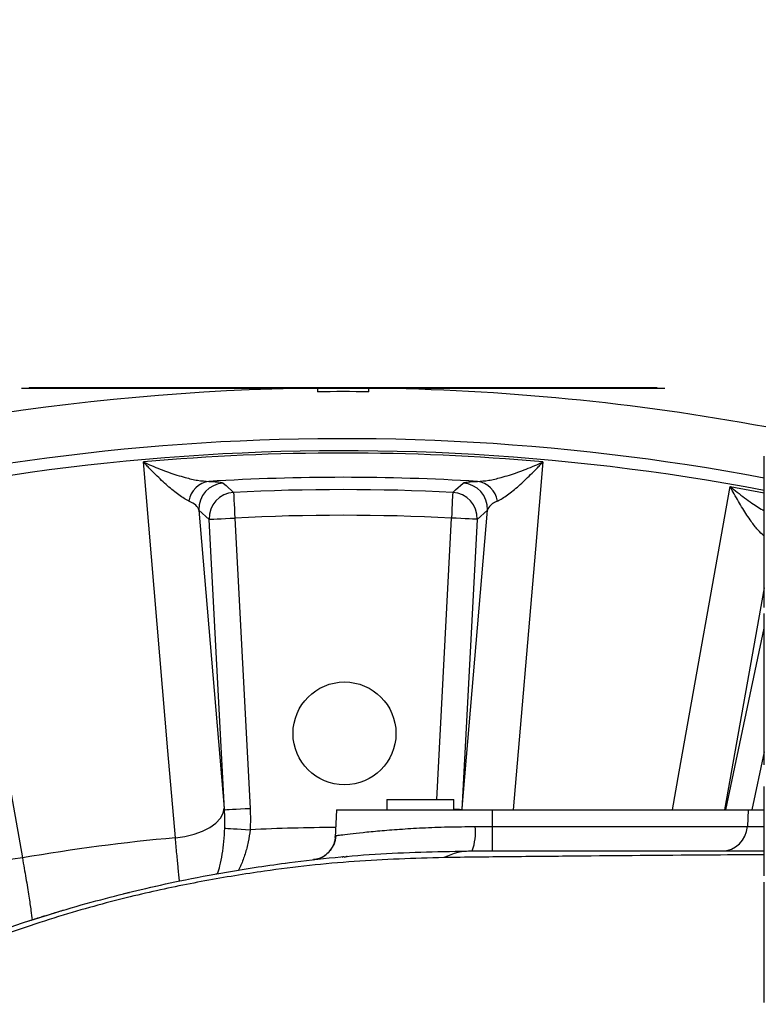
# Model space of a CAD drawing. Extents: x 0 to 16820, y 0 to 11880.
# Tile 32 of 78: x 7728 to 7873, y 6838 to 7029. Entities that reach past the tile are written whole.
import ezdxf

# ---------------------------------------------------------------- set-up
doc = ezdxf.new("R2010")
doc.units = 0
doc.header["$LTSCALE"] = 20
doc.layers.get('0').update_dxf_attribs({"linetype": 'CONTINUOUS'})
doc.styles.add('SLDTEXTSTYLE0', font='TXT', dxfattribs={"width": 0.605})
doc.dimstyles.new('SLDDIMSTYLE0', dxfattribs={"dimtxt": 100, "dimasz": 100, "dimexe": 0, "dimexo": 0.0625, "dimgap": 25, "dimtad": 1, "dimdec": 1, "dimrnd": 1e-09, "dimzin": 12, "dimtxsty": 'SLDTEXTSTYLE0', "dimsah": 1, "dimcen": 0, "dimazin": 3, "dimtfac": 1, "dimtofl": 0, "dimtmove": 0, "dimatfit": 3, "dimtolj": 1, "dimtzin": 12})
doc.dimstyles.new('SLDDIMSTYLE1', dxfattribs={"dimtxt": 100, "dimasz": 100, "dimexe": 0, "dimexo": 0.0625, "dimgap": 25, "dimtad": 1, "dimdec": 4, "dimlfac": 20, "dimzin": 12, "dimtxsty": 'SLDTEXTSTYLE0', "dimsah": 1, "dimcen": 0.09, "dimadec": 1, "dimazin": 3, "dimtfac": 1, "dimtofl": 0, "dimtmove": 0, "dimatfit": 3, "dimtolj": 1, "dimtzin": 12})

# ---------------------------------------------------------------- blocks, each defined once
blk = doc.blocks.new('_D')
at = {"color": 7, "linetype": 'CONTINUOUS'}
blk.add_line((10599.79, 8574.46), (7791.16, 6507.87), dxfattribs=at)
blk.add_solid([(10599.79, 8574.46), (10510.36, 8527.27), (10528.14, 8503.11)], dxfattribs=at)
at = {"color": 7, "linetype": 'CONTINUOUS', "insert": (8954.78, 7524), "char_height": 100, "attachment_point": 1, "rotation": 36.3456, "style": 'SLDTEXTSTYLE0'}
blk.add_mtext('R3487', dxfattribs=at)
blk = doc.blocks.new('_D_1')
at = {"color": 7, "linetype": 'CONTINUOUS'}
for q in [(9232.57, 8882.9), (7791.16, 6507.87)]:
    blk.add_line((8490.54, 7660.25), q, dxfattribs=at)
blk.add_solid([(8490.54, 7660.25), (8555.25, 7737.96), (8529.6, 7753.52)], dxfattribs=at)
at = {"color": 7, "linetype": 'CONTINUOUS', "insert": (8912.41, 8603.77), "char_height": 100, "attachment_point": 1, "rotation": 58.7465, "style": 'SLDTEXTSTYLE0'}
blk.add_mtext('R1348', dxfattribs=at)
blk = doc.blocks.new('_D_2')
at = {"color": 7, "linetype": 'CONTINUOUS'}
for p, q in [((4317.75, 7120.33), (3817.21, 7208.59)), ((7831.16, 6507.87), (11826.43, 6507.87))]:
    blk.add_line(p, q, dxfattribs=at)
blk.add_arc((7791.16, 6507.87), 4005.26, 0, 170, dxfattribs=at)
for points in [[(3846.75, 7203.38), (3880.08, 7298.85), (3850.61, 7304.42)], [(11796.43, 6507.87), (11810.18, 6608.05), (11780.18, 6607.68)]]:
    blk.add_solid(points, dxfattribs=at)
at = {"color": 7, "linetype": 'CONTINUOUS', "insert": (8009.94, 10638.69), "char_height": 100, "attachment_point": 1, "rotation": 355, "style": 'SLDTEXTSTYLE0'}
blk.add_mtext('170°', dxfattribs=at)

msp = doc.modelspace()

# ---------------------------------------------------------------- linework, layer by layer
at = {"color": 7, "linetype": 'CONTINUOUS'}
for p, q in [((7728.6647235, 6957.8538633), (7728.6647235, 6957.8438497)), ((7728.6647235, 6957.8538633), (7853.6647235, 6957.8538633)), ((7728.6647235, 6957.8438497), (7853.6647235, 6957.8438497)), ((7730.1647228, 6957.9538501), (7730.1647228, 6957.8538633)), ((7730.1647228, 6957.9538501), (7852.1647242, 6957.9538501)), ((7786.1647236, 6957.8438497), (7786.1647236, 6957.1439123)), ((7796.1647234, 6957.1439123), (7796.1647234, 6957.8438497)), ((7852.1647242, 6957.9538501), (7852.1647242, 6957.8538633)), ((7853.6647235, 6957.8538633), (7853.6647235, 6957.8438497)), ((7873.0147232, 6934.3316353), (7873.0147232, 6944.6216321)), ((7873.0147232, 6933.9116311), (7873.0147232, 6934.3316353)), ((7873.0147232, 6923.6216343), (7873.0147232, 6933.9116311)), ((7873.0147232, 6915.2216411), (7873.0147232, 6923.6216343)), ((7873.0147232, 6905.6216276), (7873.0147232, 6914.0216506)), ((7873.0147232, 6895.3316307), (7873.0147232, 6905.6216276)), ((7873.0147232, 6894.9116266), (7873.0147232, 6895.3316307)), ((7873.0147232, 6884.6216297), (7873.0147232, 6894.9116266)), ((7873.0147232, 6863.0216515), (7873.0147232, 6880.4216481)), ((7799.664724, 6877.8716421), (7799.664724, 6875.8716381)), ((7799.664724, 6877.8716421), (7812.6647242, 6877.8716421)), ((7812.6647242, 6875.8716381), (7812.6647242, 6877.8716421)), ((7789.9026846, 6875.8716381), (7789.6212766, 6870.5020643)), ((7789.9026846, 6875.8716381), (7820.1647227, 6875.8716381)), ((7820.1647227, 6875.8716381), (7869.9026828, 6875.8716381)), ((7869.9026828, 6875.8716381), (7869.7317441, 6872.6099527)), ((7869.9026828, 6875.8716381), (7873.0898921, 6875.8716381)), ((7873.0147232, 6856.4216292), (7873.0147232, 6861.8216312)), ((7748.6446437, 6859.5816589), (7749.5431428, 6859.803716)), ((7873.0147232, 6842.9216242), (7873.0147232, 6856.4216292)), ((7730.1227686, 6854.2887068), (7730.4577914, 6854.3967998)), ((7873.0147232, 6842.4918151), (7873.0147232, 6842.9216242)), ((7873.0147232, 6838.4216225), (7873.0147232, 6842.4918151))]:
    msp.add_line(p, q, dxfattribs=at)
at = {"color": 8, "linetype": 'CONTINUOUS'}
for p, q in [((7866.4110799, 6938.7084639), (7873.0147232, 6937.5028408)), ((7765.1280158, 6932.344178), (7763.1303457, 6934.14397)), ((7763.1303457, 6934.14397), (7768.0596945, 6876.2006855)), ((7768.0871406, 6875.880698), (7765.1280158, 6932.344178)), ((7770.1143206, 6932.6054848), (7773.0734454, 6876.1420346)), ((7809.3466473, 6877.8716421), (7812.2151264, 6932.6054848)), ((7817.2014312, 6932.344178), (7814.2423064, 6875.880698)), ((7814.2697525, 6876.2006855), (7819.1991014, 6934.14397)), ((7819.1991014, 6934.14397), (7817.2014312, 6932.344178)), ((7873.0147232, 6919.0546966), (7865.2935301, 6875.8716381)), ((7865.5151104, 6875.8716381), (7873.0147232, 6911.154548)), ((7873.0147232, 6887.1388233), (7870.6198086, 6875.8716381)), ((7768.0596945, 6876.2006855), (7768.0871406, 6875.880698)), ((7814.2423064, 6875.880698), (7814.2697525, 6876.2006855)), ((7814.2993108, 6875.8716381), (7814.2697525, 6876.2006855)), ((7820.1647227, 6872.6099527), (7820.1647227, 6875.8716381)), ((7816.8219247, 6872.6099527), (7820.1647227, 6872.6099527)), ((7820.1647227, 6867.8716517), (7820.1647227, 6872.6099527)), ((7820.1647227, 6872.6099527), (7869.7317441, 6872.6099527)), ((7869.7317441, 6872.6099527), (7873.0726664, 6872.6099527))]:
    msp.add_line(p, q, dxfattribs=at)
at = {"color": 8, "linetype": 'CONTINUOUS', "flags": 128}
for points in [[(7758.5591686, 6870.4287207), (7757.1173136, 6887.3641587), (7752.3383473, 6943.5032702)], [(7829.9910997, 6943.5032702), (7828.5495167, 6926.5678025), (7824.2336449, 6875.8716381)], [(7715.9183671, 6938.7084639), (7718.9091195, 6921.9769633), (7728.8225939, 6866.5138281)], [(7767.8472356, 6939.3911755), (7768.4025702, 6938.8974703), (7769.8671569, 6937.592516)], [(7812.4622901, 6937.592516), (7813.0177495, 6938.08792), (7814.4822114, 6939.3911755)], [(7855.1794116, 6875.8716381), (7856.4973448, 6883.2453883), (7866.4110799, 6938.7084639)], [(7769.8671569, 6937.592516), (7769.8740394, 6937.4536372), (7769.8895515, 6937.1406532), (7769.9131382, 6936.6647399), (7769.9439501, 6936.0430336), (7769.9808807, 6935.2978862), (7770.0226058, 6934.4560004), (7770.0676241, 6933.5476554), (7770.1143206, 6932.6054848)], [(7812.4622901, 6937.592516), (7812.4554076, 6937.4536372), (7812.4398955, 6937.1406532), (7812.4163088, 6936.6647399), (7812.385497, 6936.0430336), (7812.3485663, 6935.2978862), (7812.3068412, 6934.4560004), (7812.2618229, 6933.5476554), (7812.2151264, 6932.6054848)], [(7765.1280158, 6932.344178), (7765.2668667, 6932.3514498), (7765.5798265, 6932.367841), (7766.055656, 6932.3927856), (7766.6772635, 6932.4253595), (7767.4223234, 6932.4644006), (7768.2640714, 6932.5085378), (7769.1722785, 6932.5561321), (7770.1143206, 6932.6054848)], [(7817.2014312, 6932.344178), (7817.0625803, 6932.3514498), (7816.7496205, 6932.367841), (7816.2737911, 6932.3927856), (7815.6521835, 6932.4253595), (7814.9071236, 6932.4644006), (7814.0653756, 6932.5085378), (7813.1571685, 6932.5561321), (7812.2151264, 6932.6054848)], [(7758.5591686, 6870.4287207), (7760.4160414, 6870.6827259), (7762.1905555, 6871.1133993), (7763.8199565, 6871.705482), (7765.2466272, 6872.4380231), (7766.4201141, 6873.2851839), (7767.2989194, 6874.2169237), (7767.8519649, 6875.2003706), (7768.0596945, 6876.2006855)], [(7768.0871406, 6875.880698), (7768.2259915, 6875.8879996), (7768.5389512, 6875.9043908), (7769.0147807, 6875.9293354), (7769.6363882, 6875.9619093), (7770.3814463, 6876.0009504), (7771.2231961, 6876.0450578), (7772.1314033, 6876.0926521), (7773.0734454, 6876.1420346)], [(7814.2423064, 6875.880698), (7814.1034556, 6875.8879996), (7813.7904958, 6875.9043908), (7813.3146663, 6875.9293354), (7812.6930588, 6875.9619093), (7812.6647242, 6875.9633994)], [(7768.1634755, 6872.2927666), (7768.3910181, 6872.2785211), (7768.7600845, 6872.2553945), (7769.2595192, 6872.2241319), (7769.8742312, 6872.1856273), (7770.5856481, 6872.1410728), (7771.3722711, 6872.0917797), (7772.2103328, 6872.0392978), (7773.0745052, 6871.9851768)], [(7728.8225939, 6866.5138281), (7726.9632493, 6866.2785983), (7725.1377379, 6866.2352956), (7723.4106113, 6866.3854695), (7721.842957, 6866.723845), (7720.4901998, 6867.2383821), (7719.4001799, 6867.9109609), (7718.6114465, 6868.7177396), (7718.1518947, 6869.6301973)]]:
    msp.add_lwpolyline(points, dxfattribs=at)
at = {"color": 7, "linetype": 'CONTINUOUS'}
msp.add_circle((7791.4245212, 6890.7216203), 10, dxfattribs=at)
for centre, radius, start, end in [((7791.1647235, 6507.8716374), 3487, 190, 170), ((7791.1647235, 6507.8716374), 1348, 190, 170), ((7791.1647235, 6507.8716374), 450, 90.636632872, 108.615390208), ((7791.1647235, 6507.8716374), 450, 79.481350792, 89.363367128), ((7791.1647235, 6507.8716374), 449.3000907, 89.362375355, 90.637624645), ((7864.7385995, 6872.8716374), 5, 270, 357)]:
    msp.add_arc(centre, radius, start, end, dxfattribs=at)
at = {"color": 8, "linetype": 'CONTINUOUS'}
for centre, radius, start, end in [((7791.1647235, 6507.8716374), 440.1569948, 79.283103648, 110.840098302), ((7791.1647235, 6507.8716374), 437.8112773, 79.224999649, 110.840951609), ((7791.1647235, 6507.8716374), 437.3584312, 84.906877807, 95.093122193), ((7791.1647235, 6507.8716374), 432.6426478, 86.542887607, 93.457112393), ((7765.7315878, 6935.1533752), 4.6203635, 98.160158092, 170.618370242), ((7768.1335037, 6934.390151), 5.0092111, 93.276144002, 182.816973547), ((7791.1647235, 6507.8716374), 430.2483248, 87.162662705, 92.837337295), ((7814.1959433, 6934.390151), 5.0092111, 357.183026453, 86.723855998), ((7816.5978592, 6935.1533752), 4.6203635, 9.381629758, 81.839841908), ((7770.1311952, 6932.5902524), 5.0092272, 93.021483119, 182.815744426), ((7812.1982518, 6932.5902524), 5.0092272, 357.184255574, 86.978516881), ((7791.1647235, 6507.8716374), 425.2551772, 87.162662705, 92.837337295), ((7791.1647235, 6507.8716374), 364.5626394, 90.226682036, 92.844282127), ((7805.8179994, 6871.4827549), 11.0615075, 340.946147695, 5.848748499), ((7791.1647235, 6507.8716374), 364.0202733, 95.138910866, 99.861089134), ((7784.8212979, 6871.1123999), 4.9817168, 276.453484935, 357.211735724), ((7816.3006731, 6855.3448952), 12.526786, 90.124419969, 116.219346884), ((7791.3431513, 6866.2005535), 0.5568626, 96.061202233, 134.410164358)]:
    msp.add_arc(centre, radius, start, end, dxfattribs=at)
for points, knots in [([(7761.1730248, 6935.9065361), (7760.8742021, 6936.0389336), (7760.5593656, 6936.2109503), (7759.9059258, 6936.6131159), (7759.5672138, 6936.8435367), (7758.8700656, 6937.3519753), (7758.5115896, 6937.6300928), (7757.7771613, 6938.2278837), (7757.4033497, 6938.5458947), (7756.2732764, 6939.5421022), (7755.5045965, 6940.26507), (7754.3310284, 6941.4247383), (7753.9363742, 6941.824003), (7753.3391932, 6942.4416108), (7753.1394795, 6942.6503862), (7752.8394594, 6942.9673202), (7752.7393506, 6943.0736216), (7752.5389279, 6943.2875366), (7752.4377702, 6943.3960583), (7752.3383464, 6943.503259)], [0, 0, 0, 0, 0.125, 0.125, 0.25, 0.25, 0.375, 0.375, 0.5, 0.5, 0.75, 0.75, 0.875, 0.875, 0.9375, 0.9375, 0.96875, 0.96875, 1, 1, 1, 1]), ([(7752.3383473, 6943.5032702), (7752.3454565, 6943.5000112), (7752.8743155, 6943.2575734), (7754.5214568, 6942.5304984), (7757.2561267, 6941.4486435), (7760.2567343, 6940.5012237), (7762.9281699, 6939.862152), (7764.360649, 6939.7719759), (7765.0757705, 6939.7269583)], [0, 0, 0, 0, 0.0015595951, 0.1160204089, 0.3619097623, 0.607599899, 0.8041062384, 1, 1, 1, 1]), ([(7817.2536765, 6939.7269583), (7817.968798, 6939.7719759), (7819.4012771, 6939.862152), (7822.0727128, 6940.5012237), (7825.0733203, 6941.4486435), (7827.8079903, 6942.5304984), (7829.4551315, 6943.2575734), (7829.9839906, 6943.5000112), (7829.9910997, 6943.5032702)], [0, 0, 0, 0, 0.1958937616, 0.392400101, 0.6380902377, 0.8839795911, 0.9984404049, 1, 1, 1, 1]), ([(7821.1564222, 6935.9065361), (7821.455245, 6936.0389336), (7821.7700814, 6936.2109503), (7822.4235212, 6936.6131159), (7822.7622332, 6936.8435367), (7823.4593814, 6937.3519753), (7823.8178574, 6937.6300928), (7824.5522857, 6938.2278837), (7824.9260973, 6938.5458947), (7826.0561706, 6939.5421022), (7826.8248505, 6940.26507), (7827.9984186, 6941.4247383), (7828.3930728, 6941.824003), (7828.9902538, 6942.4416108), (7829.1899675, 6942.6503862), (7829.4899876, 6942.9673202), (7829.5900964, 6943.0736216), (7829.7905191, 6943.2875366), (7829.8916768, 6943.3960583), (7829.9911006, 6943.503259)], [0, 0, 0, 0, 0.125, 0.125, 0.25, 0.25, 0.375, 0.375, 0.5, 0.5, 0.75, 0.75, 0.875, 0.875, 0.9375, 0.9375, 0.96875, 0.96875, 1, 1, 1, 1]), ([(7765.0757705, 6939.7269583), (7765.6459197, 6939.7016746), (7766.8068158, 6939.6501938), (7767.6042767, 6939.5234283), (7767.7825597, 6939.4263814), (7767.8472356, 6939.3911755)], [0, 0, 0, 0, 0.38080894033, 0.77537529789, 1, 1, 1, 1]), ([(7814.4822114, 6939.3911755), (7814.6155982, 6939.4494724), (7814.8866662, 6939.567943), (7815.9338517, 6939.6761481), (7816.8993978, 6939.7133194), (7817.2536765, 6939.7269583)], [0, 0, 0, 0, 0.3801651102, 0.7725698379, 1, 1, 1, 1]), ([(7872.9785507, 6929.0840125), (7872.5728587, 6929.4630249), (7871.7602201, 6930.2222215), (7870.351539, 6932.090913), (7868.819011, 6934.4143058), (7867.4676092, 6936.7429111), (7866.6697642, 6938.2194183), (7866.4145221, 6938.7019566), (7866.4110799, 6938.7084639)], [0, 0, 0, 0, 0.1958710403, 0.3923477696, 0.637997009, 0.8838512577, 0.998433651, 1, 1, 1, 1]), ([(7866.4110799, 6938.7084639), (7866.4171049, 6938.7034864), (7866.8655927, 6938.332968), (7868.2672236, 6937.2060786), (7870.481646, 6935.5430379), (7872.2202609, 6934.4700381), (7873.0147232, 6933.9797294)], [0, 0, 0, 0, 0.0027400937, 0.2039670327, 0.6362517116, 1, 1, 1, 1]), ([(7763.1303459, 6934.1439743), (7763.0476413, 6934.4630393), (7762.8441367, 6934.7751149), (7762.1995059, 6935.3658144), (7761.7599549, 6935.6464889), (7761.1730248, 6935.9065361)], [0, 0, 0, 0, 0.5, 0.5, 1, 1, 1, 1]), ([(7821.1564222, 6935.9065361), (7820.8633558, 6935.7766892), (7820.6053075, 6935.6403769), (7820.1547043, 6935.3585134), (7819.9634883, 6935.2138912), (7819.4817883, 6934.7706528), (7819.2817617, 6934.4628695), (7819.1991012, 6934.1439743)], [0, 0, 0, 0, 0.25, 0.25, 0.5, 0.5, 1, 1, 1, 1]), ([(7766.769049, 6863.4588218), (7766.9184598, 6863.9538273), (7767.2710824, 6865.1220837), (7767.684717, 6867.2165535), (7768.0294294, 6869.6694637), (7768.1184615, 6871.4118356), (7768.1634755, 6872.2927666)], [0, 0, 0, 0, 0.1961363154, 0.4628988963, 0.7284454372, 1, 1, 1, 1]), ([(7773.0745052, 6871.9851768), (7772.9698978, 6871.1913869), (7772.7571403, 6869.5769236), (7772.1272313, 6867.2736707), (7771.4785579, 6865.4374614), (7770.9873084, 6864.4765109), (7770.8234073, 6864.1558981)], [0, 0, 0, 0, 0.27997322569, 0.56942834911, 0.85634350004, 1, 1, 1, 1]), ([(7789.7971169, 6870.8700633), (7790.0488369, 6870.9024929), (7790.5596505, 6870.968302), (7792.3773344, 6871.1908645), (7794.9318454, 6871.4759504), (7798.1871162, 6871.7938075), (7802.0936858, 6872.1081674), (7806.5426612, 6872.3746948), (7811.4975993, 6872.5698943), (7815.0288099, 6872.5964619), (7816.8219247, 6872.6099527)], [0, 0, 0, 0, 0.121588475, 0.24673868, 0.368349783, 0.4934489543, 0.6157517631, 0.7415775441, 0.8687755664, 1, 1, 1, 1]), ([(7759.3812396, 6862.0303667), (7759.2912227, 6862.8392196), (7759.1174729, 6864.4004616), (7758.8386516, 6867.2774105), (7758.6528313, 6869.3726276), (7758.5591686, 6870.4287207)], [0, 0, 0, 0, 0.3477564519, 0.671236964, 1, 1, 1, 1]), ([(7789.6391121, 6870.5011106), (7789.6365519, 6870.5567491), (7789.6247655, 6870.8128884), (7789.7214411, 6870.8449591), (7789.7971169, 6870.8700633)], [0, 0, 0, 0, 0.2172197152, 1, 1, 1, 1]), ([(7810.7662288, 6866.5827906), (7804.9498901, 6866.406268), (7793.3172577, 6866.053224), (7777.8519124, 6864.3257817), (7764.2851978, 6862.1258039), (7754.6737663, 6860.13401), (7746.7584078, 6858.2173676), (7740.2810713, 6856.4576723), (7733.2570312, 6854.3230813), (7725.4544946, 6851.7019081), (7716.8852341, 6848.5171246), (7707.7612559, 6844.7546616), (7698.2619614, 6840.4328192), (7688.4881024, 6835.5305641), (7678.5405832, 6829.9864511), (7668.5330247, 6823.8119605), (7658.6087506, 6817.0676605), (7648.2770184, 6809.332807), (7637.6886303, 6800.482174), (7626.9995227, 6790.4562554), (7616.848055, 6779.8027789), (7607.322431, 6768.5706132), (7598.4214365, 6756.8642458), (7593.108377, 6748.6445739), (7590.4584949, 6744.5450223)], [0, 0, 0, 0, 0.1002546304, 0.2005084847, 0.2673199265, 0.334131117, 0.3679946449, 0.4019369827, 0.4357971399, 0.4695483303, 0.5042900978, 0.5391702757, 0.5740560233, 0.608805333, 0.643850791, 0.6790232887, 0.7142148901, 0.7492865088, 0.7908618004, 0.8325959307, 0.8744833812, 0.9164365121, 0.9583228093, 1, 1, 1, 1]), ([(7728.8225939, 6866.5138281), (7729.0582491, 6865.1647337), (7729.536382, 6862.4274867), (7730.0857824, 6859.0203892), (7730.4988481, 6856.243229), (7730.6377554, 6855.035327), (7730.7038133, 6854.4609046)], [0, 0, 0, 0, 0.2541094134, 0.5155756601, 0.7696301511, 1, 1, 1, 1])]:
    msp.add_open_spline(points, degree=3, knots=knots, dxfattribs=at)
for points in [[(7768.1634764, 6872.2927761), (7768.2005325, 6873.4898359), (7768.1604239, 6874.6845993), (7768.0871405, 6875.8806989)], [(7773.0734445, 6876.1420332), (7773.1460607, 6874.7564328), (7773.161297, 6873.3708179), (7773.0745057, 6871.9851768)]]:
    msp.add_open_spline(points, degree=3, dxfattribs=at)
at = {"color": 7, "linetype": 'CONTINUOUS'}
for points, knots in [([(7789.6157514, 6870.499084), (7789.6149858, 6870.454841), (7789.611609, 6870.2597051), (7789.5108479, 6869.6690032), (7789.2073787, 6868.8184566), (7788.6433604, 6867.9116366), (7787.8272323, 6867.101416), (7786.8122018, 6866.5097031), (7785.9535512, 6866.2096223), (7785.4749159, 6866.1888278), (7785.376272, 6866.1845422)], [0, 0, 0, 0, 0.03814334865, 0.16823279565, 0.31113032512, 0.46629226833, 0.62782617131, 0.79181668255, 0.95709463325, 1, 1, 1, 1]), ([(7586.4909713, 6747.871632), (7588.6531131, 6750.9017685), (7592.9831959, 6756.9701686), (7599.9400732, 6765.7445142), (7607.2383637, 6774.2778046), (7614.9005799, 6782.5281528), (7622.9162075, 6790.4936046), (7631.261827, 6798.1415902), (7639.9162735, 6805.4512094), (7649.1803447, 6812.6545728), (7659.0440563, 6819.6706429), (7669.4653894, 6826.4046843), (7680.0121345, 6832.5789198), (7690.4503154, 6838.0978853), (7700.6699572, 6842.9715597), (7710.5392927, 6847.2111195), (7720.0687132, 6850.8876589), (7729.073869, 6853.9996851), (7737.4560874, 6856.5928281), (7745.1188492, 6858.7142032), (7752.3293323, 6860.5044959), (7759.8947846, 6862.1794529), (7769.5487774, 6864.0189372), (7782.5371855, 6865.9601761), (7798.4792064, 6867.5464257), (7810.3399916, 6867.7632054), (7816.2734707, 6867.8716517)], [0, 0, 0, 0, 0.0310725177, 0.0622283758, 0.0934345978, 0.124773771, 0.156164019, 0.1877120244, 0.2193650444, 0.2511678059, 0.2867194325, 0.3224792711, 0.3584662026, 0.3947051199, 0.4298090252, 0.465175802, 0.5008228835, 0.53675263, 0.5722012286, 0.6079231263, 0.6439330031, 0.6858188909, 0.7363135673, 0.8038662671, 0.901882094, 1, 1, 1, 1]), ([(7816.2734707, 6867.8716517), (7820.3998409, 6867.8716517), (7839.2020475, 6867.8716517), (7858.1921932, 6867.8716517), (7873.0147232, 6867.8716517)], [0, 0, 0, 0, 0.21946201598, 1, 1, 1, 1]), ([(7779.8861594, 6865.4972112), (7779.893424, 6865.4981616), (7779.9119224, 6865.5005817), (7779.9400107, 6865.5042643), (7779.9654876, 6865.5076079), (7779.9828057, 6865.509892), (7779.9850324, 6865.5101604), (7779.9861453, 6865.5102945)], [0, 0, 0, 0, 0.1392613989, 0.3546102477, 0.5700861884, 0.7851543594, 1, 1, 1, 1]), ([(7791.4265148, 6866.6432894), (7791.4730973, 6866.6710132), (7791.5691038, 6866.7281518), (7791.7181876, 6866.7836844), (7792.0247157, 6866.8264845), (7791.9017646, 6866.8089817), (7791.8464687, 6866.8040918), (7791.8428845, 6866.8037749)], [0, 0, 0, 0, 0.1697936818, 0.3499442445, 0.5300943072, 0.9695415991, 1, 1, 1, 1]), ([(7873.0147232, 6867.1234048), (7869.2208695, 6867.1021187), (7856.9560203, 6867.0333047), (7840.4395664, 6866.8915848), (7823.4529769, 6866.7314301), (7814.9951467, 6866.6323371), (7810.7662288, 6866.5827906)], [0, 0, 0, 0, 0.1829610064, 0.5914801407, 0.7957399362, 1, 1, 1, 1]), ([(7766.4439914, 6863.4020782), (7766.4443507, 6863.4021429), (7766.4453375, 6863.4023209), (7766.4560806, 6863.4042882), (7766.4784941, 6863.4082904), (7766.5091591, 6863.4138582), (7766.5323614, 6863.4180456), (7766.5439577, 6863.4201384)], [0, 0, 0, 0, 0.1205320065, 0.3310721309, 0.5495258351, 0.774856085, 1, 1, 1, 1]), ([(7748.5446793, 6859.5567739), (7748.5449686, 6859.5568448), (7748.5458223, 6859.5570538), (7748.5558325, 6859.5595595), (7748.5780978, 6859.5650871), (7748.6092259, 6859.5728636), (7748.6328403, 6859.5787278), (7748.6446437, 6859.5816589)], [0, 0, 0, 0, 0.1069408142, 0.3155776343, 0.5369614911, 0.7685558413, 1, 1, 1, 1]), ([(7749.5431428, 6859.803716), (7749.5466269, 6859.8045713), (7749.5614696, 6859.8082153), (7749.5869897, 6859.8145214), (7749.6158886, 6859.8215464), (7749.627907, 6859.8245015), (7749.6339132, 6859.8259783)], [0, 0, 0, 0, 0.0933768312, 0.3978037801, 0.6990510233, 1, 1, 1, 1]), ([(7754.6744582, 6861.0118127), (7754.6786453, 6861.0127621), (7754.6927185, 6861.0159533), (7754.7127404, 6861.0204675), (7754.7297543, 6861.0242714), (7754.7319338, 6861.0247672), (7754.7330235, 6861.0250151)], [0, 0, 0, 0, 0.1244136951, 0.4181739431, 0.7090921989, 1, 1, 1, 1]), ([(7732.6569271, 6855.0948894), (7733.2007578, 6855.2641545), (7734.5457726, 6855.6827848), (7735.895452, 6856.0861428), (7736.6994147, 6856.3264108)], [0, 0, 0, 0, 0.4043306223, 1, 1, 1, 1]), ([(7736.6994147, 6856.3264108), (7736.7072477, 6856.3287349), (7736.7263031, 6856.3343887), (7736.7545481, 6856.3427627), (7736.7793534, 6856.3500885), (7736.7961394, 6856.3550532), (7736.7983194, 6856.3557074), (7736.799409, 6856.3560343)], [0, 0, 0, 0, 0.1516758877, 0.3689849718, 0.5818948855, 0.7910381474, 1, 1, 1, 1]), ([(7730.0228116, 6854.2563713), (7730.0230186, 6854.2564363), (7730.0237045, 6854.2566518), (7730.0327133, 6854.2595975), (7730.0548141, 6854.2667147), (7730.0864818, 6854.2769947), (7730.1106802, 6854.2848051), (7730.1227686, 6854.2887068)], [0, 0, 0, 0, 0.089042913, 0.2949956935, 0.5197377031, 0.7600820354, 1, 1, 1, 1]), ([(7730.4577914, 6854.3967998), (7730.4657789, 6854.3993752), (7730.4849825, 6854.4055668), (7730.5132439, 6854.4146762), (7730.5378899, 6854.4225801), (7730.5545351, 6854.4279384), (7730.5567051, 6854.4286372), (7730.5577894, 6854.4289863)], [0, 0, 0, 0, 0.15503513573, 0.37273975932, 0.58484238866, 0.79256922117, 1, 1, 1, 1]), ([(7730.5577894, 6854.4289863), (7730.5805185, 6854.4362998), (7730.6259748, 6854.4509262), (7730.9760189, 6854.5632267), (7731.4937476, 6854.7284019), (7732.0870727, 6854.9162217), (7732.4900092, 6855.0425553), (7732.6569271, 6855.0948894)], [0, 0, 0, 0, 0.207855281, 0.4156932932, 0.6281169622, 0.8459460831, 1, 1, 1, 1])]:
    msp.add_open_spline(points, degree=3, knots=knots, dxfattribs=at)

# ---------------------------------------------------------------- dimensions: what is measured, and where the dimension line sits
dim = msp.add_angular_dim_2l(base=(8140.2463275, 10497.8926284), line1=((6833.3630896, 6507.8716374), (7791.1647235, 6507.8716374)), line2=((4357.1400888, 7113.3828329), (6463.6438724, 6741.9493809)), dimstyle='SLDDIMSTYLE1', dxfattribs=at)
dim.commit()
dim.dimension.update_dxf_attribs({"geometry": '_D_2', "text_midpoint": (8140.2463275, 10497.8926284), "dimtype": 162})
for mpoint, picture, middle in [((8490.5424676, 7660.2495143), '_D_1', (9128.1680713, 8710.8770973)), ((10599.7943733, 8574.4554102), '_D', (9195.4797484, 7541.1637238))]:
    dim = msp.add_radius_dim(center=(7791.1647235, 6507.8716374), mpoint=mpoint, dimstyle='SLDDIMSTYLE0', dxfattribs=at)
    dim.commit()
    dim.dimension.update_dxf_attribs({"geometry": picture, "text_midpoint": middle, "dimtype": 164})

doc.saveas('drawing.dxf')
